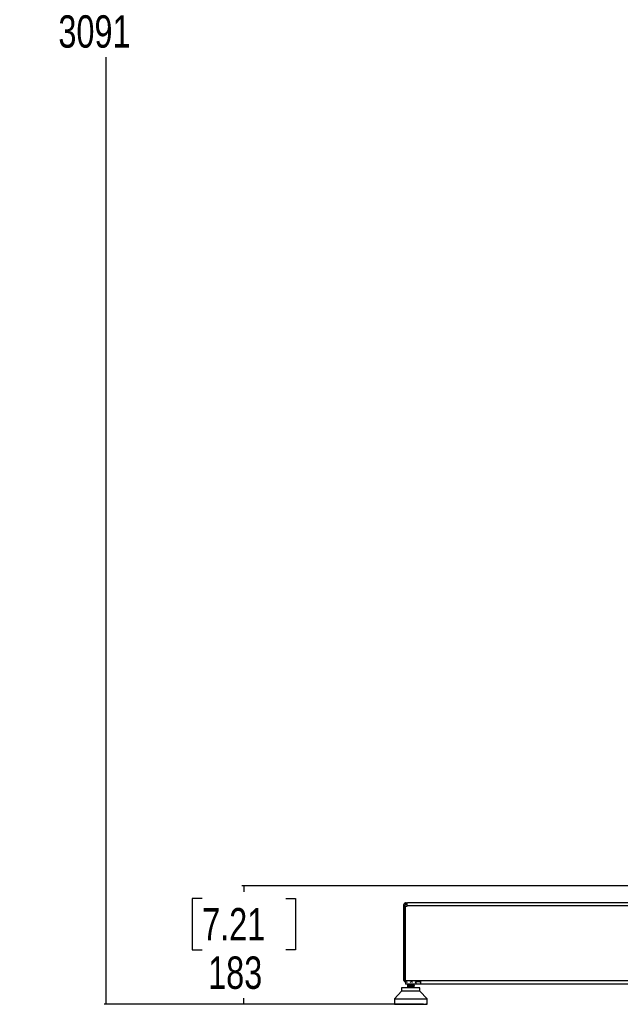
# Model space of a CAD drawing. Header units: millimetres. Extents: x 1471 to 17407, y 627 to 16320.
# Tile 1 of 74: x 1471 to 3328, y 1068 to 4110. Entities that reach past the tile are written whole.
import ezdxf

# ---------------------------------------------------------------- set-up
doc = ezdxf.new("R2010")
doc.units = ezdxf.units.MM
doc.header["$LTSCALE"] = 2
doc.layers.add('COMPONENT_GEOMETRY', color=7, linetype='Continuous')
doc.styles.add('SLDTEXTSTYLE0', font='TXT', dxfattribs={"width": 0.75})
doc.dimstyles.new('SLDDIMSTYLE1', dxfattribs={"dimtxt": 100, "dimasz": 6.604, "dimexe": 0, "dimexo": 0.0625, "dimgap": 25, "dimtad": 0, "dimtih": 1, "dimtoh": 1, "dimdec": 0, "dimrnd": 1e-09, "dimzin": 12, "dimdsep": 46, "dimtxsty": 'SLDTEXTSTYLE0', "dimsah": 1, "dimcen": 0.09, "dimadec": 0, "dimazin": 3, "dimtfac": 1, "dimtdec": 0, "dimtofl": 0, "dimtmove": 0, "dimatfit": 3, "dimfxl": 1, "dimfrac": 2, "dimtolj": 1, "dimtzin": 12, "dimarcsym": 0})

# ---------------------------------------------------------------- blocks, each defined once
blk = doc.blocks.new('_D_5')
at = {"layer": 'COMPONENT_GEOMETRY', "color": 7}
for p, q in [((3713.9, 7249.5), (1732.2, 7249.5)), ((1738.5, 7249.5), (1738.5, 4323)), ((1501.5, 4302.7), (1471, 4302.7)), ((1471, 4302.7), (1471, 4143.9)), ((1975.5, 4302.7), (2006, 4302.7)), ((2006, 4302.7), (2006, 4143.9)), ((1471, 4143.9), (1501.5, 4143.9)), ((2006, 4143.9), (1975.5, 4143.9)), ((1738.5, 1067.7), (1738.5, 3994.3)), ((2719.3, 1067.7), (1732.2, 1067.7))]:
    blk.add_line(p, q, dxfattribs=at)
for points in [[(1738.5, 7249.5), (1737.5, 7242.9), (1739.5, 7242.9)], [(1738.5, 1067.7), (1739.5, 1074.4), (1737.5, 1074.4)]]:
    blk.add_solid(points, dxfattribs=at)
at = {"layer": 'COMPONENT_GEOMETRY', "color": 7, "char_height": 100, "attachment_point": 1, "style": 'SLDTEXTSTYLE0'}
for s, insert in [('10\'1.69"', (1501.5, 4272.8)), ('3091', (1590.7, 4123.2))]:
    blk.add_mtext(s, dxfattribs=dict(at, insert=insert))
blk = doc.blocks.new('_D_7')
at = {"layer": 'COMPONENT_GEOMETRY', "color": 7}
for p, q in [((3363.2, 1434), (2158.1, 1434)), ((2164.4, 1434), (2164.4, 1415.2)), ((2035.1, 1394.9), (2004.7, 1394.9)), ((2004.7, 1394.9), (2004.7, 1236.2)), ((2293.7, 1394.9), (2324.2, 1394.9)), ((2324.2, 1394.9), (2324.2, 1236.2)), ((2004.7, 1236.2), (2035.1, 1236.2)), ((2324.2, 1236.2), (2293.7, 1236.2)), ((2628.8, 1067.7), (2158.1, 1067.7)), ((2164.4, 1067.7), (2164.4, 1086.6))]:
    blk.add_line(p, q, dxfattribs=at)
for points in [[(2164.4, 1434), (2163.4, 1427.4), (2165.5, 1427.4)], [(2164.4, 1067.7), (2165.5, 1074.4), (2163.4, 1074.4)]]:
    blk.add_solid(points, dxfattribs=at)
at = {"layer": 'COMPONENT_GEOMETRY', "color": 7, "char_height": 100, "attachment_point": 1, "style": 'SLDTEXTSTYLE0'}
for s, insert in [('7.21', (2035.1, 1365.1)), ('183', (2053.6, 1215.5))]:
    blk.add_mtext(s, dxfattribs=dict(at, insert=insert))

msp = doc.modelspace()

# ---------------------------------------------------------------- linework, layer by layer
at = {"color": 7, "linetype": 'Continuous', "lineweight": 25}
for p, q in [((2657.77, 1373.05), (2661.77, 1373.05)), ((2657.77, 1373.05), (2657.77, 1370.65)), ((2657.77, 1370.65), (2657.77, 1141.05)), ((2661.77, 1370.65), (2657.77, 1370.65)), ((2661.77, 1373.05), (2661.77, 1370.65)), ((2661.77, 1141.05), (2661.77, 1370.65)), ((2663.4, 1141.05), (2663.4, 1370.65)), ((2663.4, 1370.65), (2668.6, 1370.65)), ((2665.77, 1381.05), (2665.77, 1377.05)), ((2665.77, 1381.05), (2669.77, 1381.05)), ((2665.77, 1377.05), (2668.92, 1377.05)), ((2668.6, 1373.05), (4462.94, 1373.05)), ((2668.6, 1370.65), (2668.6, 1373.05)), ((4461.77, 1381.05), (2669.77, 1381.05)), ((2657.77, 1141.05), (2661.77, 1141.05)), ((2663.4, 1148.05), (2661.99, 1147.31)), ((2661.99, 1147.31), (2662.84, 1147.94)), ((2661.99, 1136.9), (2661.99, 1147.31)), ((2661.99, 1136.9), (2662.8, 1136.3)), ((2663.85, 1135.93), (2661.99, 1136.9)), ((2662.75, 1136.24), (2663.73, 1135.47)), ((2663.4, 1148.49), (2662.79, 1148.01)), ((2663.4, 1141.05), (4468.14, 1141.05)), ((2663.53, 1141.05), (2663.53, 1136.9)), ((2663.73, 1136.29), (2663.53, 1136.9)), ((2663.73, 1141.05), (2663.73, 1130.05)), ((2696.73, 1130.05), (2663.73, 1130.05)), ((2665.33, 1136.9), (2664.87, 1135.49)), ((2665.33, 1136.9), (2665.33, 1141.05)), ((2669.58, 1135.49), (2665.33, 1136.9)), ((2670.23, 1130.05), (2670.23, 1129.68)), ((2670.23, 1129.52), (2670.23, 1127.08)), ((2670.23, 1126.92), (2670.23, 1124.48)), ((2682.02, 1136.9), (2677.78, 1135.49)), ((2682.02, 1136.9), (2682.02, 1141.05)), ((2685.82, 1135.49), (2682.02, 1136.9)), ((2690.23, 1128.37), (2690.23, 1130.05)), ((2690.23, 1128.22), (2690.23, 1128.27)), ((2690.23, 1125.77), (2690.23, 1128.21)), ((2690.23, 1125.62), (2690.23, 1125.66)), ((2690.23, 1123.17), (2690.23, 1125.62)), ((2690.28, 1128.33), (2690.35, 1128.31)), ((2690.28, 1125.73), (2690.36, 1125.71)), ((2696.93, 1136.9), (2693.13, 1135.49)), ((2696.47, 1135.49), (2696.93, 1136.9)), ((2696.73, 1130.05), (2696.73, 1136.29)), ((2698.77, 1130.05), (2696.73, 1130.21)), ((2696.93, 1136.9), (2696.93, 1141.05)), ((2698.47, 1137.05), (2698.47, 1141.05)), ((2710.27, 1137.05), (2698.77, 1137.05)), ((2710.27, 1130.05), (2698.77, 1130.05)), ((2710.27, 1141.05), (2710.27, 1130.05)), ((4421.27, 1130.05), (2710.27, 1130.05)), ((2651.88, 1108.07), (2629.81, 1084.45)), ((2651.88, 1118.3), (2651.88, 1108.07)), ((2708.58, 1118.3), (2651.88, 1118.3)), ((2668.53, 1108.07), (2651.88, 1108.07)), ((2708.58, 1108.07), (2668.53, 1108.07)), ((2670.15, 1125.09), (2670.17, 1125.07)), ((2670.23, 1124.32), (2670.23, 1121.87)), ((2670.23, 1121.71), (2670.23, 1119.27)), ((2670.23, 1119.11), (2670.23, 1118.3)), ((2690.23, 1120.56), (2690.23, 1123.01)), ((2690.23, 1118.3), (2690.23, 1120.39)), ((2690.28, 1120.52), (2690.36, 1120.5)), ((2690.3, 1123.12), (2690.36, 1123.1)), ((2708.58, 1108.07), (2708.58, 1118.3)), ((2730.65, 1084.45), (2708.58, 1108.07)), ((2629.81, 1084.45), (2629.81, 1068.38)), ((2629.81, 1084.45), (2659.42, 1084.45)), ((2629.81, 1068.38), (2730.65, 1068.38)), ((2630.47, 1068.07), (2630.47, 1068.38)), ((2630.8, 1067.75), (2630.47, 1068.07)), ((2630.47, 1068.07), (2630.57, 1068.07)), ((2630.57, 1068.38), (2630.57, 1068.07)), ((2630.57, 1068.07), (2630.87, 1067.75)), ((2630.74, 1068.07), (2630.74, 1068.38)), ((2631.09, 1067.75), (2630.74, 1068.07)), ((2630.74, 1068.07), (2631.06, 1068.07)), ((2630.8, 1067.75), (2630.87, 1067.75)), ((2630.87, 1067.75), (2631.09, 1067.75)), ((2631.06, 1068.38), (2631.06, 1068.07)), ((2631.06, 1068.07), (2631.34, 1067.75)), ((2631.09, 1067.75), (2631.34, 1067.75)), ((2631.34, 1067.75), (2631.8, 1067.75)), ((2631.42, 1068.07), (2631.42, 1068.38)), ((2631.8, 1067.75), (2631.42, 1068.07)), ((2631.42, 1068.07), (2631.98, 1068.07)), ((2631.8, 1067.75), (2632.22, 1067.75)), ((2631.98, 1068.38), (2631.98, 1068.07)), ((2631.98, 1068.07), (2632.22, 1067.75)), ((2632.22, 1067.75), (2632.92, 1067.75)), ((2632.52, 1068.07), (2632.52, 1068.38)), ((2632.92, 1067.75), (2632.52, 1068.07)), ((2632.52, 1068.07), (2633.31, 1068.07)), ((2632.92, 1067.75), (2633.51, 1067.75)), ((2633.31, 1068.38), (2633.31, 1068.07)), ((2633.31, 1068.07), (2633.51, 1067.75)), ((2633.51, 1067.75), (2634.45, 1067.75)), ((2634.03, 1068.07), (2634.03, 1068.38)), ((2634.45, 1067.75), (2634.03, 1068.07)), ((2634.03, 1068.07), (2635.04, 1068.07)), ((2634.45, 1067.75), (2635.2, 1067.75)), ((2635.04, 1068.38), (2635.04, 1068.07)), ((2635.04, 1068.07), (2635.2, 1067.75)), ((2635.2, 1067.75), (2636.37, 1067.75)), ((2635.93, 1068.07), (2635.93, 1068.38)), ((2636.37, 1067.75), (2635.93, 1068.07)), ((2635.93, 1068.07), (2637.15, 1068.07)), ((2636.37, 1067.75), (2637.28, 1067.75)), ((2637.15, 1068.38), (2637.15, 1068.07)), ((2637.15, 1068.07), (2637.28, 1067.75)), ((2637.28, 1067.75), (2638.66, 1067.75)), ((2638.22, 1068.07), (2638.22, 1068.38)), ((2638.22, 1068.07), (2639.63, 1068.07)), ((2638.66, 1067.75), (2638.22, 1068.07)), ((2638.66, 1067.75), (2639.72, 1067.75)), ((2639.63, 1068.38), (2639.63, 1068.07)), ((2639.63, 1068.07), (2639.72, 1067.75)), ((2639.72, 1067.75), (2641.3, 1067.75)), ((2640.85, 1068.07), (2640.85, 1068.38)), ((2641.3, 1067.75), (2640.85, 1068.07)), ((2640.85, 1068.07), (2642.46, 1068.07)), ((2641.3, 1067.75), (2642.5, 1067.75)), ((2642.46, 1068.38), (2642.46, 1068.07)), ((2642.46, 1068.07), (2642.5, 1067.75)), ((2642.5, 1067.75), (2644.28, 1067.75)), ((2643.83, 1068.07), (2643.83, 1068.38)), ((2643.83, 1068.07), (2645.61, 1068.07)), ((2644.28, 1067.75), (2643.83, 1068.07)), ((2644.28, 1067.75), (2645.61, 1067.75)), ((2645.61, 1068.38), (2645.61, 1068.07)), ((2645.61, 1068.07), (2645.61, 1067.75)), ((2645.61, 1067.75), (2647.56, 1067.75)), ((2647.11, 1068.07), (2647.11, 1068.38)), ((2647.56, 1067.75), (2647.11, 1068.07)), ((2647.11, 1068.07), (2649.05, 1068.07)), ((2647.56, 1067.75), (2649.02, 1067.75)), ((2649.05, 1068.07), (2649.02, 1067.75)), ((2649.02, 1067.75), (2651.12, 1067.75)), ((2649.05, 1068.38), (2649.05, 1068.07)), ((2650.68, 1068.07), (2650.68, 1068.38)), ((2651.12, 1067.75), (2650.68, 1068.07)), ((2650.68, 1068.07), (2652.76, 1068.07)), ((2651.12, 1067.75), (2652.69, 1067.75)), ((2652.76, 1068.07), (2652.69, 1067.75)), ((2652.69, 1067.75), (2654.93, 1067.75)), ((2652.76, 1068.38), (2652.76, 1068.07)), ((2654.5, 1068.07), (2654.5, 1068.38)), ((2654.93, 1067.75), (2654.5, 1068.07)), ((2654.5, 1068.07), (2656.71, 1068.07)), ((2654.93, 1067.75), (2656.59, 1067.75)), ((2656.71, 1068.07), (2656.59, 1067.75)), ((2656.59, 1067.75), (2658.96, 1067.75)), ((2656.71, 1068.38), (2656.71, 1068.07)), ((2658.54, 1068.07), (2658.54, 1068.38)), ((2658.96, 1067.75), (2658.54, 1068.07)), ((2658.54, 1068.07), (2660.85, 1068.07)), ((2658.96, 1067.75), (2660.7, 1067.75)), ((2659.42, 1084.45), (2730.65, 1084.45)), ((2660.85, 1068.07), (2660.7, 1067.75)), ((2660.7, 1067.75), (2663.06, 1067.75)), ((2660.85, 1068.38), (2660.85, 1068.07)), ((2662.77, 1068.07), (2662.77, 1068.38)), ((2663.17, 1067.75), (2662.77, 1068.07)), ((2662.77, 1068.07), (2665.17, 1068.07)), ((2663.17, 1067.75), (2664.97, 1067.75)), ((2665.17, 1068.07), (2664.97, 1067.75)), ((2664.97, 1067.75), (2666.84, 1067.75)), ((2665.17, 1068.38), (2665.17, 1068.07)), ((2666.84, 1067.75), (2667.18, 1067.9)), ((2666.84, 1067.75), (2667.52, 1067.75)), ((2667.14, 1068.07), (2667.14, 1068.38)), ((2667.14, 1068.07), (2669.61, 1068.07)), ((2667.52, 1067.75), (2667.14, 1068.07)), ((2667.52, 1067.75), (2669.37, 1067.75)), ((2669.61, 1068.07), (2669.37, 1067.75)), ((2669.37, 1067.75), (2670.74, 1067.75)), ((2669.61, 1068.38), (2669.61, 1068.07)), ((2669.61, 1068.07), (2671.12, 1068.07)), ((2670.74, 1067.75), (2671.12, 1068.07)), ((2670.74, 1067.75), (2671.56, 1067.75)), ((2671.12, 1068.07), (2671.12, 1068.38)), ((2671.56, 1067.75), (2671.76, 1067.79)), ((2671.62, 1068.07), (2671.62, 1068.38)), ((2671.62, 1068.07), (2674.14, 1068.07)), ((2671.99, 1067.75), (2671.62, 1068.07)), ((2671.99, 1067.75), (2673.87, 1067.75)), ((2674.14, 1068.07), (2673.87, 1067.75)), ((2673.87, 1067.75), (2674.71, 1067.75)), ((2674.14, 1068.38), (2674.14, 1068.07)), ((2674.14, 1068.07), (2675.07, 1068.07)), ((2674.71, 1067.75), (2675.07, 1068.07)), ((2674.71, 1067.75), (2675.55, 1067.75)), ((2675.07, 1068.07), (2675.07, 1068.38)), ((2675.55, 1067.75), (2675.91, 1068.07)), ((2675.91, 1068.07), (2675.91, 1068.38)), ((2676.18, 1068.07), (2676.18, 1068.38)), ((2676.18, 1068.07), (2678.72, 1068.07)), ((2676.52, 1067.75), (2676.18, 1068.07)), ((2676.52, 1067.75), (2678.42, 1067.75)), ((2678.72, 1068.07), (2678.42, 1067.75)), ((2678.42, 1067.75), (2678.74, 1067.75)), ((2678.72, 1068.38), (2678.72, 1068.07)), ((2678.72, 1068.07), (2679.07, 1068.07)), ((2678.74, 1067.75), (2679.07, 1068.07)), ((2678.74, 1067.75), (2679.58, 1067.75)), ((2679.07, 1068.07), (2679.07, 1068.38)), ((2679.58, 1067.75), (2679.91, 1068.07)), ((2679.91, 1068.07), (2679.91, 1068.38)), ((2680.54, 1068.07), (2680.54, 1068.38)), ((2680.87, 1067.75), (2680.54, 1068.07)), ((2680.54, 1068.07), (2680.78, 1068.07)), ((2680.78, 1068.07), (2680.78, 1068.38)), ((2680.78, 1068.07), (2683.31, 1068.07)), ((2681.08, 1067.75), (2680.78, 1068.07)), ((2680.87, 1067.75), (2681.08, 1067.75)), ((2681.08, 1067.75), (2682.99, 1067.75)), ((2683.31, 1068.07), (2682.99, 1067.75)), ((2682.99, 1067.75), (2683.62, 1067.75)), ((2683.31, 1068.38), (2683.31, 1068.07)), ((2683.62, 1067.75), (2683.92, 1068.07)), ((2683.62, 1067.75), (2683.94, 1067.75)), ((2683.92, 1068.07), (2683.92, 1068.38)), ((2683.92, 1068.07), (2684.28, 1068.07)), ((2683.94, 1067.75), (2684.28, 1068.07)), ((2684.28, 1068.07), (2684.28, 1068.38)), ((2684.55, 1068.07), (2684.55, 1068.38)), ((2684.9, 1067.75), (2684.55, 1068.07)), ((2684.55, 1068.07), (2685.36, 1068.07)), ((2684.9, 1067.75), (2685.64, 1067.75)), ((2685.36, 1068.07), (2685.36, 1068.38)), ((2685.36, 1068.07), (2687.88, 1068.07)), ((2685.64, 1067.75), (2685.36, 1068.07)), ((2685.64, 1067.75), (2687.53, 1067.75)), ((2687.88, 1068.07), (2687.53, 1067.75)), ((2687.53, 1067.75), (2687.63, 1067.75)), ((2687.63, 1067.75), (2687.9, 1068.07)), ((2687.63, 1067.75), (2688.47, 1067.75)), ((2687.88, 1068.38), (2687.88, 1068.07)), ((2687.9, 1068.07), (2687.9, 1068.38)), ((2688.47, 1067.75), (2688.68, 1067.81)), ((2688.51, 1068.07), (2688.51, 1068.38)), ((2688.89, 1067.75), (2688.51, 1068.07)), ((2688.51, 1068.07), (2689.91, 1068.07)), ((2688.89, 1067.75), (2690.15, 1067.75)), ((2689.91, 1068.07), (2689.91, 1068.38)), ((2690.15, 1067.75), (2689.91, 1068.07)), ((2689.91, 1068.07), (2692.39, 1068.07)), ((2690.15, 1067.75), (2692.01, 1067.75)), ((2692.39, 1068.07), (2692.01, 1067.75)), ((2692.01, 1067.75), (2692.81, 1067.75)), ((2692.39, 1068.38), (2692.39, 1068.07)), ((2692.41, 1068.07), (2692.41, 1068.38)), ((2692.81, 1067.75), (2692.41, 1068.07)), ((2692.41, 1068.07), (2694.37, 1068.07)), ((2692.81, 1067.75), (2694.57, 1067.75)), ((2694.37, 1068.07), (2694.37, 1068.38)), ((2694.37, 1068.07), (2696.79, 1068.07)), ((2694.57, 1067.75), (2694.37, 1068.07)), ((2694.57, 1067.75), (2696.39, 1067.75)), ((2696.79, 1068.07), (2696.39, 1067.75)), ((2696.39, 1067.75), (2696.62, 1067.75)), ((2696.62, 1067.75), (2698.88, 1067.75)), ((2696.79, 1068.38), (2696.79, 1068.07)), ((2698.71, 1068.07), (2698.71, 1068.38)), ((2698.88, 1067.75), (2698.71, 1068.07)), ((2698.71, 1068.07), (2701.05, 1068.07)), ((2698.88, 1067.75), (2700.63, 1067.75)), ((2701.05, 1068.07), (2700.63, 1067.75)), ((2700.63, 1067.75), (2703.02, 1067.75)), ((2701.05, 1068.38), (2701.05, 1068.07)), ((2702.9, 1068.07), (2702.9, 1068.38)), ((2702.9, 1068.07), (2705.13, 1068.07)), ((2703.02, 1067.75), (2702.9, 1068.07)), ((2703.02, 1067.75), (2704.7, 1067.75)), ((2705.13, 1068.07), (2704.7, 1067.75)), ((2704.7, 1067.75), (2706.97, 1067.75)), ((2705.13, 1068.38), (2705.13, 1068.07)), ((2706.89, 1068.07), (2706.89, 1068.38)), ((2706.89, 1068.07), (2709, 1068.07)), ((2706.97, 1067.75), (2706.89, 1068.07)), ((2706.97, 1067.75), (2708.55, 1067.75)), ((2709, 1068.07), (2708.55, 1067.75)), ((2708.55, 1067.75), (2710.69, 1067.75)), ((2709, 1068.38), (2709, 1068.07)), ((2710.65, 1068.07), (2710.65, 1068.38)), ((2710.69, 1067.75), (2710.65, 1068.07)), ((2710.65, 1068.07), (2712.62, 1068.07)), ((2710.69, 1067.75), (2712.17, 1067.75)), ((2712.62, 1068.07), (2712.17, 1067.75)), ((2712.17, 1067.75), (2714.16, 1067.75)), ((2712.62, 1068.38), (2712.62, 1068.07)), ((2714.15, 1068.07), (2714.15, 1068.38)), ((2714.16, 1067.75), (2714.15, 1068.07)), ((2714.15, 1068.07), (2715.97, 1068.07)), ((2714.16, 1067.75), (2715.52, 1067.75)), ((2715.97, 1068.07), (2715.52, 1067.75)), ((2715.52, 1067.75), (2717.33, 1067.75)), ((2715.97, 1068.38), (2715.97, 1068.07)), ((2717.33, 1067.75), (2717.37, 1068.07)), ((2717.33, 1067.75), (2718.56, 1067.75)), ((2717.37, 1068.07), (2717.37, 1068.38)), ((2717.37, 1068.07), (2719.01, 1068.07)), ((2719.01, 1068.07), (2718.56, 1067.75)), ((2718.56, 1067.75), (2720.18, 1067.75)), ((2719.01, 1068.38), (2719.01, 1068.07)), ((2720.18, 1067.75), (2720.26, 1068.07)), ((2720.18, 1067.75), (2721.28, 1067.75)), ((2720.26, 1068.07), (2720.26, 1068.38)), ((2720.26, 1068.07), (2721.72, 1068.07)), ((2721.72, 1068.07), (2721.28, 1067.75)), ((2721.28, 1067.75), (2722.7, 1067.75)), ((2721.72, 1068.38), (2721.72, 1068.07)), ((2722.7, 1067.75), (2722.82, 1068.07)), ((2722.7, 1067.75), (2723.64, 1067.75)), ((2722.82, 1068.07), (2722.82, 1068.38)), ((2722.82, 1068.07), (2724.08, 1068.07)), ((2724.08, 1068.07), (2723.64, 1067.75)), ((2723.64, 1067.75), (2724.85, 1067.75)), ((2724.08, 1068.38), (2724.08, 1068.07)), ((2724.85, 1067.75), (2725.01, 1068.07)), ((2724.85, 1067.75), (2725.64, 1067.75)), ((2725.01, 1068.07), (2725.01, 1068.38)), ((2725.01, 1068.07), (2726.06, 1068.07)), ((2726.06, 1068.07), (2725.64, 1067.75)), ((2725.64, 1067.75), (2726.62, 1067.75)), ((2726.06, 1068.38), (2726.06, 1068.07)), ((2726.62, 1067.75), (2726.82, 1068.07)), ((2726.62, 1067.75), (2727.25, 1067.75)), ((2726.82, 1068.07), (2726.82, 1068.38)), ((2726.82, 1068.07), (2727.65, 1068.07)), ((2727.65, 1068.07), (2727.25, 1067.75)), ((2727.25, 1067.75), (2728, 1067.75)), ((2727.65, 1068.38), (2727.65, 1068.07)), ((2728, 1067.75), (2728.23, 1068.07)), ((2728, 1067.75), (2728.45, 1067.75)), ((2728.23, 1068.07), (2728.23, 1068.38)), ((2728.23, 1068.07), (2728.84, 1068.07)), ((2728.84, 1068.07), (2728.45, 1067.75)), ((2728.45, 1067.75), (2728.97, 1067.75)), ((2728.84, 1068.38), (2728.84, 1068.07)), ((2728.97, 1067.75), (2729.24, 1068.07)), ((2728.97, 1067.75), (2729.25, 1067.75)), ((2729.24, 1068.07), (2729.24, 1068.38)), ((2729.24, 1068.07), (2729.61, 1068.07)), ((2729.61, 1068.07), (2729.25, 1067.75)), ((2729.25, 1067.75), (2729.52, 1067.75)), ((2729.52, 1067.75), (2729.82, 1068.07)), ((2729.52, 1067.75), (2729.63, 1067.75)), ((2729.61, 1068.38), (2729.61, 1068.07)), ((2729.96, 1068.07), (2729.63, 1067.75)), ((2729.65, 1067.75), (2729.98, 1068.07)), ((2729.82, 1068.07), (2729.82, 1068.38)), ((2729.82, 1068.07), (2729.96, 1068.07)), ((2729.96, 1068.38), (2729.96, 1068.07)), ((2729.98, 1068.07), (2729.98, 1068.38)), ((2730.65, 1068.38), (2730.65, 1084.45))]:
    msp.add_line(p, q, dxfattribs=at)
at = {"color": 8, "linetype": 'Continuous', "lineweight": 25}
for p, q in [((2630.57, 1068.07), (2630.74, 1068.07)), ((2631.06, 1068.07), (2631.42, 1068.07)), ((2631.98, 1068.07), (2632.52, 1068.07)), ((2633.31, 1068.07), (2634.03, 1068.07)), ((2635.04, 1068.07), (2635.93, 1068.07)), ((2637.15, 1068.07), (2638.22, 1068.07)), ((2639.63, 1068.07), (2640.85, 1068.07)), ((2642.46, 1068.07), (2643.83, 1068.07)), ((2645.61, 1068.07), (2647.11, 1068.07)), ((2649.05, 1068.07), (2650.68, 1068.07)), ((2652.76, 1068.07), (2654.5, 1068.07)), ((2656.71, 1068.07), (2658.54, 1068.07)), ((2660.85, 1068.07), (2662.77, 1068.07)), ((2665.17, 1068.07), (2667.14, 1068.07)), ((2671.12, 1068.07), (2671.62, 1068.07)), ((2675.07, 1068.07), (2675.91, 1068.07)), ((2679.07, 1068.07), (2679.91, 1068.07)), ((2683.31, 1068.07), (2683.92, 1068.07)), ((2687.88, 1068.07), (2687.9, 1068.07)), ((2687.9, 1068.07), (2688.51, 1068.07)), ((2692.39, 1068.07), (2692.41, 1068.07)), ((2696.79, 1068.07), (2698.71, 1068.07)), ((2701.05, 1068.07), (2702.9, 1068.07)), ((2705.13, 1068.07), (2706.89, 1068.07)), ((2709, 1068.07), (2710.65, 1068.07)), ((2712.62, 1068.07), (2714.15, 1068.07)), ((2715.97, 1068.07), (2717.37, 1068.07)), ((2719.01, 1068.07), (2720.26, 1068.07)), ((2721.72, 1068.07), (2722.82, 1068.07)), ((2724.08, 1068.07), (2725.01, 1068.07)), ((2726.06, 1068.07), (2726.82, 1068.07)), ((2727.65, 1068.07), (2728.23, 1068.07)), ((2728.84, 1068.07), (2729.24, 1068.07)), ((2729.61, 1068.07), (2729.82, 1068.07)), ((2729.96, 1068.07), (2729.98, 1068.07))]:
    msp.add_line(p, q, dxfattribs=at)
at = {"color": 7, "linetype": 'Continuous', "lineweight": 25, "flags": 128}
msp.add_lwpolyline([(2698.77, 1137.05), (2697.6, 1137.16), (2696.93, 1137.34)], dxfattribs=at)
at = {"color": 7, "linetype": 'Continuous', "lineweight": 25}
msp.add_arc((2710.77, 1147.05), 10, 216.8699, 267.13402, dxfattribs=at)
for points, knots in [([(2665.77, 1381.05), (2664.75, 1380.94), (2663.19, 1380.77), (2661.34, 1379.77), (2660.07, 1378.74), (2659.05, 1377.48), (2658.05, 1375.62), (2657.88, 1374.06), (2657.77, 1373.05)], [0, 0, 0, 0, 0.2411651, 0.3695163, 0.5, 0.6304837, 0.7588349, 1, 1, 1, 1]), ([(2665.77, 1377.05), (2665.52, 1377.03), (2665.01, 1377), (2664, 1376.7), (2662.86, 1375.95), (2662.12, 1374.82), (2661.81, 1373.81), (2661.78, 1373.29), (2661.77, 1373.05)], [0, 0, 0, 0, 0.11665972, 0.24036578, 0.5, 0.75963422, 0.88334028, 1, 1, 1, 1]), ([(2668.6, 1373.05), (2668.64, 1374.06), (2668.71, 1375.62), (2668.97, 1377.48), (2669.18, 1378.74), (2669.4, 1379.77), (2669.66, 1380.77), (2669.73, 1380.94), (2669.77, 1381.05)], [0, 0, 0, 0, 0.24116507, 0.36951634, 0.5, 0.63048366, 0.75883493, 1, 1, 1, 1]), ([(2670.17, 1129.56), (2670.17, 1129.56), (2670.15, 1129.55), (2670.2, 1129.54), (2670.23, 1129.54)], [0, 0, 0, 0, 0.4154149, 1, 1, 1, 1]), ([(2675.41, 1130.05), (2674.57, 1130), (2672.88, 1129.92), (2671.16, 1129.8), (2670.22, 1129.7), (2670.22, 1129.64), (2670.23, 1129.63)], [0, 0, 0, 0, 0.2906979, 0.5869318, 0.8835507, 1, 1, 1, 1]), ([(2690.23, 1128.27), (2690.18, 1128.24), (2690.08, 1128.17), (2688.87, 1128.06), (2686.9, 1127.94), (2684.28, 1127.82), (2681.32, 1127.69), (2678.25, 1127.57), (2675.37, 1127.44), (2672.89, 1127.32), (2671.15, 1127.2), (2670.22, 1127.1), (2670.23, 1127.04), (2670.23, 1127.03)], [0, 0, 0, 0, 0.0638861, 0.1640767, 0.2642916, 0.3644248, 0.4646787, 0.5647845, 0.6650413, 0.7651678, 0.8653901, 0.9655721, 1, 1, 1, 1]), ([(2690.23, 1125.66), (2690.18, 1125.64), (2690.06, 1125.57), (2688.87, 1125.46), (2686.88, 1125.33), (2684.26, 1125.21), (2681.29, 1125.09), (2678.23, 1124.96), (2675.34, 1124.84), (2672.88, 1124.71), (2671.13, 1124.59), (2670.22, 1124.49), (2670.22, 1124.44), (2670.23, 1124.42)], [0, 0, 0, 0, 0.0640429, 0.1642394, 0.264298, 0.3644648, 0.4645759, 0.5646871, 0.6648539, 0.7649125, 0.865109, 0.9651535, 1, 1, 1, 1]), ([(2671.79, 1127.31), (2671.2, 1127.25), (2670.59, 1127.2), (2670.35, 1127.14), (2670.28, 1127.12), (2670.31, 1127.11), (2670.32, 1127.11)], [0, 0, 0, 0, 0.8023286, 0.815247, 0.9186157, 1, 1, 1, 1]), ([(2671.79, 1129.91), (2671.19, 1129.86), (2670.4, 1129.79), (2670.32, 1129.72), (2670.3, 1129.7)], [0, 0, 0, 0, 0.7582837, 1, 1, 1, 1]), ([(2670.36, 1126.92), (2670.33, 1126.94), (2670.26, 1127.02), (2671.16, 1127.1), (2671.79, 1127.16)], [0, 0, 0, 0, 0.3077326, 1, 1, 1, 1]), ([(2670.42, 1129.52), (2670.37, 1129.55), (2670.22, 1129.63), (2671.15, 1129.7), (2671.79, 1129.76)], [0, 0, 0, 0, 0.3067919, 1, 1, 1, 1]), ([(2673.98, 1130.05), (2673.64, 1130.03), (2672.78, 1129.99), (2672.17, 1129.94), (2671.79, 1129.91)], [0, 0, 0, 0, 0.3938142, 1, 1, 1, 1]), ([(2671.79, 1129.76), (2672.17, 1129.78), (2672.96, 1129.84), (2674.72, 1129.94), (2676.3, 1130.01), (2677.21, 1130.05)], [0, 0, 0, 0, 0.281696, 0.5832337, 1, 1, 1, 1]), ([(2690.04, 1128.37), (2690.09, 1128.34), (2690.14, 1128.31), (2689.67, 1128.23), (2688.58, 1128.11), (2686.21, 1127.99), (2684.26, 1127.89), (2683.02, 1127.84), (2681.12, 1127.76), (2678.02, 1127.63), (2674.28, 1127.47), (2672.62, 1127.36), (2671.79, 1127.31)], [0, 0, 0, 0, 0.0848778, 0.0935703, 0.2372944, 0.3895984, 0.4663443, 0.4927235, 0.5428316, 0.6953385, 0.8475358, 1, 1, 1, 1]), ([(2671.79, 1127.16), (2672.61, 1127.21), (2673.64, 1127.27), (2675.18, 1127.35), (2675.68, 1127.38), (2675.94, 1127.39), (2676.05, 1127.39), (2676.1, 1127.4), (2676.1, 1127.4), (2676.12, 1127.4), (2676.25, 1127.4), (2676.67, 1127.42), (2677.57, 1127.46), (2678.47, 1127.5), (2679.06, 1127.52), (2679.15, 1127.52), (2679.17, 1127.53), (2679.18, 1127.53), (2679.18, 1127.53), (2679.18, 1127.53), (2679.18, 1127.53), (2679.2, 1127.53), (2679.29, 1127.53), (2680.11, 1127.57), (2681.6, 1127.63), (2683.65, 1127.72), (2686.1, 1127.82), (2688.52, 1127.97), (2690.07, 1128.09), (2690.03, 1128.17), (2690.01, 1128.19)], [0, 0, 0, 0, 0.1568714, 0.1963287, 0.2160644, 0.2259334, 0.230868, 0.2314848, 0.2315041, 0.2319383, 0.2339439, 0.2483921, 0.2873172, 0.3486837, 0.3579428, 0.3591249, 0.359718, 0.3600151, 0.3601638, 0.3601824, 0.3601917, 0.3601963, 0.3628567, 0.3713067, 0.4593214, 0.5398412, 0.6251391, 0.7829879, 0.940847, 1, 1, 1, 1]), ([(2690.04, 1125.77), (2690.07, 1125.74), (2690.14, 1125.66), (2688.58, 1125.52), (2685.75, 1125.35), (2682, 1125.2), (2679.25, 1125.08), (2676.71, 1124.97), (2674.21, 1124.87), (2672.61, 1124.76), (2671.79, 1124.7)], [0, 0, 0, 0, 0.0850541, 0.2375494, 0.3900441, 0.5423997, 0.6947756, 0.703966, 0.8487959, 1, 1, 1, 1]), ([(2671.79, 1124.55), (2672.6, 1124.6), (2673.84, 1124.68), (2676.17, 1124.8), (2678.72, 1124.91), (2682.06, 1125.04), (2685.78, 1125.21), (2688.56, 1125.36), (2690.08, 1125.49), (2690.03, 1125.57), (2690.02, 1125.59)], [0, 0, 0, 0, 0.1549021, 0.2362207, 0.3171911, 0.4770023, 0.6292337, 0.7864016, 0.9435635, 1, 1, 1, 1]), ([(2690.23, 1126.37), (2690.32, 1126.36), (2690.42, 1126.34), (2690.32, 1126.32), (2690.3, 1126.32)], [0, 0, 0, 0, 0.8126572, 1, 1, 1, 1]), ([(2670.18, 1121.75), (2670.17, 1121.74), (2670.16, 1121.74), (2670.21, 1121.73), (2670.23, 1121.73)], [0, 0, 0, 0, 0.4999057, 1, 1, 1, 1]), ([(2690.24, 1123.06), (2690.19, 1123.04), (2690.07, 1122.97), (2688.86, 1122.85), (2686.86, 1122.73), (2684.24, 1122.61), (2681.27, 1122.48), (2678.21, 1122.36), (2675.32, 1122.23), (2672.87, 1122.11), (2671.11, 1121.99), (2670.21, 1121.89), (2670.22, 1121.83), (2670.23, 1121.82)], [0, 0, 0, 0, 0.06853506, 0.16810372, 0.26757738, 0.36718037, 0.46663328, 0.56623348, 0.6657136, 0.76527499, 0.86481223, 0.96431534, 1, 1, 1, 1]), ([(2690.24, 1120.46), (2690.19, 1120.43), (2690.06, 1120.36), (2688.85, 1120.25), (2686.84, 1120.13), (2684.22, 1120), (2681.24, 1119.88), (2678.18, 1119.75), (2675.3, 1119.63), (2672.85, 1119.51), (2671.11, 1119.38), (2670.22, 1119.29), (2670.22, 1119.23), (2670.23, 1119.22)], [0, 0, 0, 0, 0.06813018, 0.16810092, 0.26816716, 0.36819326, 0.46820207, 0.56828142, 0.66824149, 0.76834546, 0.86829845, 0.96838848, 1, 1, 1, 1]), ([(2670.42, 1124.32), (2670.36, 1124.34), (2670.28, 1124.38), (2670.52, 1124.42), (2670.86, 1124.47), (2671.39, 1124.52), (2671.79, 1124.55)], [0, 0, 0, 0, 0.3056419, 0.4254324, 0.5558978, 1, 1, 1, 1]), ([(2671.79, 1119.5), (2671.17, 1119.44), (2670.4, 1119.37), (2670.32, 1119.31), (2670.31, 1119.29)], [0, 0, 0, 0, 0.8038398, 1, 1, 1, 1]), ([(2670.42, 1121.71), (2670.37, 1121.74), (2670.26, 1121.79), (2670.74, 1121.85), (2671.25, 1121.9), (2671.58, 1121.93), (2671.79, 1121.95)], [0, 0, 0, 0, 0.3059324, 0.6520394, 0.7781496, 1, 1, 1, 1]), ([(2670.38, 1119.11), (2670.35, 1119.13), (2670.24, 1119.21), (2671.16, 1119.29), (2671.79, 1119.34)], [0, 0, 0, 0, 0.3072156, 1, 1, 1, 1]), ([(2671.79, 1124.7), (2671.41, 1124.67), (2670.8, 1124.62), (2670.32, 1124.55), (2670.38, 1124.51), (2670.4, 1124.5)], [0, 0, 0, 0, 0.5072124, 0.7989752, 1, 1, 1, 1]), ([(2671.79, 1122.1), (2671.77, 1122.1), (2671.57, 1122.08), (2670.96, 1122.03), (2670.3, 1121.96), (2670.38, 1121.91), (2670.4, 1121.89)], [0, 0, 0, 0, 0.0241696, 0.2247034, 0.78925, 1, 1, 1, 1]), ([(2670.37, 1119.2), (2670.4, 1119.19), (2670.54, 1119.14), (2671.11, 1119.1), (2671.56, 1119.06)], [0, 0, 0, 0, 0.188994, 1, 1, 1, 1]), ([(2690.22, 1123.17), (2690.22, 1123.17), (2690.29, 1123.14), (2689.92, 1123.05), (2688.62, 1122.92), (2685.73, 1122.75), (2682.62, 1122.62), (2680.43, 1122.52), (2679.12, 1122.47), (2678, 1122.42), (2677, 1122.38), (2676.39, 1122.35), (2675.63, 1122.32), (2673.85, 1122.24), (2672.62, 1122.15), (2671.79, 1122.1)], [0, 0, 0, 0, 0.0053469, 0.0899243, 0.2373692, 0.3896091, 0.5419361, 0.6181803, 0.6447182, 0.6949489, 0.7507702, 0.7667316, 0.7717197, 0.8478084, 1, 1, 1, 1]), ([(2671.79, 1121.95), (2672.61, 1122), (2673.64, 1122.07), (2675.17, 1122.14), (2675.68, 1122.17), (2675.94, 1122.18), (2676.05, 1122.18), (2676.1, 1122.19), (2676.11, 1122.19), (2676.2, 1122.19), (2676.84, 1122.22), (2678.74, 1122.31), (2681.35, 1122.41), (2683.59, 1122.5), (2684.72, 1122.56), (2685.42, 1122.59), (2686.59, 1122.65), (2688.04, 1122.73), (2689.33, 1122.83), (2689.75, 1122.89), (2689.93, 1122.91)], [0, 0, 0, 0, 0.1680778, 0.2103486, 0.23149, 0.2420614, 0.2473471, 0.2480079, 0.2480491, 0.2491607, 0.2606547, 0.3385095, 0.5050269, 0.5881873, 0.6371358, 0.6649665, 0.6915572, 0.8175559, 0.9199141, 1, 1, 1, 1]), ([(2690.1, 1120.56), (2690.1, 1120.53), (2690.11, 1120.45), (2688.59, 1120.31), (2685.73, 1120.15), (2681.98, 1119.98), (2678, 1119.83), (2674.28, 1119.66), (2672.62, 1119.55), (2671.79, 1119.5)], [0, 0, 0, 0, 0.0852944, 0.237658, 0.3900254, 0.5446885, 0.6949167, 0.8474546, 1, 1, 1, 1]), ([(2671.79, 1119.34), (2672.53, 1119.39), (2673.74, 1119.48), (2676, 1119.58), (2677.97, 1119.66), (2679.93, 1119.75), (2682.62, 1119.86), (2685.72, 1120), (2688.7, 1120.16), (2689.56, 1120.27), (2689.99, 1120.32)], [0, 0, 0, 0, 0.1502827, 0.2491568, 0.3264185, 0.4162046, 0.5002682, 0.668379, 0.8336653, 1, 1, 1, 1]), ([(2690.11, 1123.08), (2689.99, 1123.11), (2689.86, 1123.14), (2689.49, 1123.17), (2689.44, 1123.18)], [0, 0, 0, 0, 0.8743734, 1, 1, 1, 1]), ([(2690.23, 1118.58), (2690.28, 1118.57), (2690.42, 1118.55), (2690.32, 1118.52), (2690.26, 1118.51)], [0, 0, 0, 0, 0.3721929, 1, 1, 1, 1])]:
    msp.add_open_spline(points, degree=3, knots=knots, dxfattribs=at)

# ---------------------------------------------------------------- dimensions: what is measured, and where the dimension line sits
at = {"layer": 'COMPONENT_GEOMETRY', "color": 7}
for base, p1, p2, picture, middle in [((1738.5, 1067.75), (3716.47, 7249.5), (2721.85, 1067.75), '_D_5', (1738.5, 4158.62)), ((2164.44, 1434.05), (2631.34, 1067.75), (3365.77, 1434.05), '_D_7', (2164.44, 1250.9))]:
    dim = msp.add_linear_dim(base=base, p1=p1, p2=p2, angle=90, dimstyle='SLDDIMSTYLE1', dxfattribs=at)
    dim.commit()
    dim.dimension.update_dxf_attribs({"geometry": picture, "text_midpoint": middle, "dimtype": 160})

doc.saveas('drawing.dxf')
